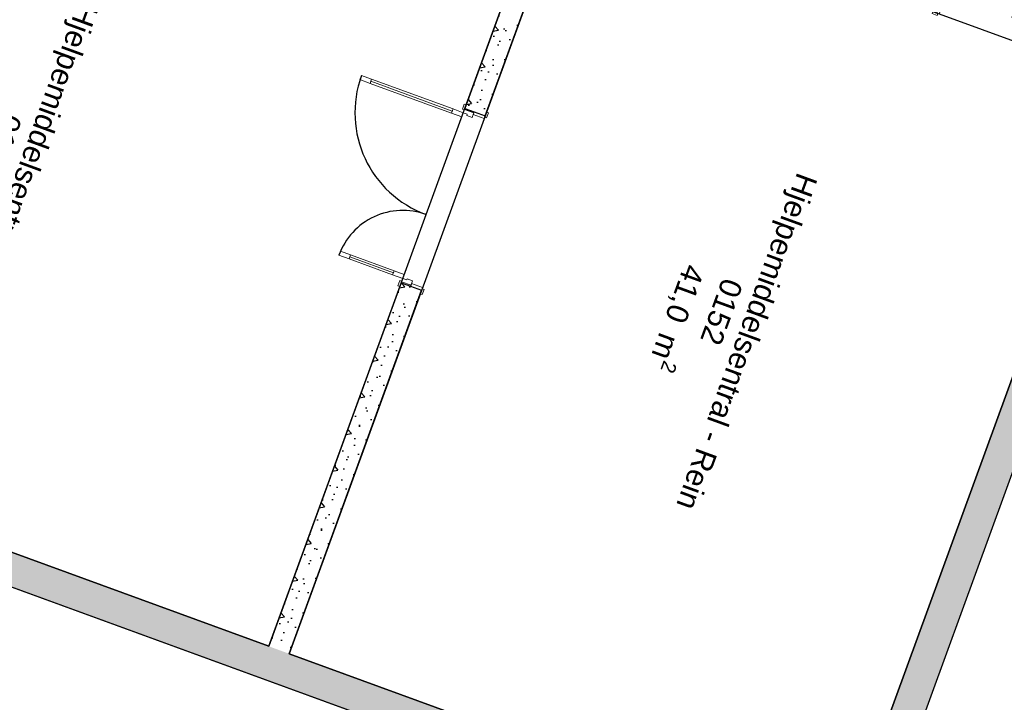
# Model space of a CAD drawing. Header units: millimetres. Extents: x 112481703 to 112580238, y 1264638581 to 1264713060.
# Tile 27 of 71: x 112521258 to 112530347, y 1264663833 to 1264670129. Entities that reach past the tile are written whole.
import ezdxf
from ezdxf.enums import TextEntityAlignment as Align

# ---------------------------------------------------------------- set-up
doc = ezdxf.new("R2010")
doc.units = ezdxf.units.MM
doc.header["$LTSCALE"] = 0.5
doc.header["$MEASUREMENT"] = 0
doc.linetypes.add('PLINE', pattern=[0])
for name, color, linetype in [('23-- Yttervegger (Skravur)(Nye konstruksjoner)', 7, 'Continuous'), ('23-- Yttervegger(Nye konstruksjoner)', 7, 'Continuous'), ('242- Ikke-bærende innervegger (Skravur)(Nye konstruksjoner)', 7, 'Continuous'), ('242- Ikke-bærende innervegger(Nye konstruksjoner)', 7, 'Continuous'), ('244- Vinduer_ dører_ foldevegger(Nye konstruksjoner)', 7, 'Continuous'), ('862- M___BYA(Nye konstruksjoner)', 7, 'Continuous'), ('862- M___BYA(Polylinje)(Nye konstruksjoner)', 7, 'Continuous'), ('862- M___Nettoareal (1-100)', 7, 'Continuous'), ('862- M___Nettoareal(Nye konstruksjoner)', 7, 'Continuous'), ('862- M___Nettoareal(Polylinje)(Nye konstruksjoner)', 7, 'Continuous')]:
    doc.layers.add(name, color=color, linetype=linetype)
doc.layers.add('234- Vinduer_ dører_ porter(Nye konstruksjoner)', color=7, linetype='Continuous', lineweight=0)
doc.styles.add('GENERATED_STYLE_1', font='arial.ttf')
pattern_1 = [(249.956, (112557650, 1264717795), (-585.7704, 213.7127), [60, -300]), (249.956, (112557881.2, 1264717519.05), (-585.7704, 213.7127), [60, -300]), (309.956, (112557650, 1264717795), (477.966, 400.436), [60, -300]), (309.956, (112557526.6, 1264717456.8), (477.966, 400.436), [60, -300]), (9.956, (112557629.44, 1264717738.63), (-107.8046, 614.1484), [60, -300]), (9.956, (112557506.05, 1264717400.44), (-107.8046, 614.1484), [60, -300]), (249.956, (112557706.37, 1264717774.44), (-112.73156, 41.12902), [0, -120, 0, -180]), (294.956, (112557685.8, 1264717718.07), (108.79586, 50.63064), [0, -90, 0, -150])]

# ---------------------------------------------------------------- blocks, each defined once
blk = doc.blocks.new('Bebygd areal_kjeller_2', base_point=(112505337.9, 1264675401.6))
at = {"layer": '862- M___BYA(Polylinje)(Nye konstruksjoner)', "flags": 128}
blk.add_lwpolyline([(112542407.3, 1264679400.2), (112539354.2, 1264680514.1), (112541239.3, 1264685680.9), (112515404.9, 1264695106.3), (112506356.6, 1264670305.4), (112528996.8, 1264662045.3), (112533898, 1264675479.2), (112537092.1, 1264674313.9), (112538463.1, 1264678071.6), (112541516.2, 1264676957.7)], close=True, dxfattribs=at)
blk = doc.blocks.new('Hjelpemiddelsentral - Rein_0152_26', base_point=(112527156.7, 1264667298.2))
at = {"layer": '862- M___Nettoareal(Polylinje)(Nye konstruksjoner)', "linetype": 'PLINE', "flags": 128}
blk.add_lwpolyline([(112528817.8, 1264662430), (112531422.6, 1264669569.6), (112526349.7, 1264671420.5), (112523744.9, 1264664280.8)], close=True, dxfattribs=at)
blk = doc.blocks.new('Hjelpemiddelsentral - Urein_0151_29', base_point=(112520792.8, 1264669620))
at = {"layer": '862- M___Nettoareal(Polylinje)(Nye konstruksjoner)', "linetype": 'PLINE', "flags": 128}
blk.add_lwpolyline([(112526161.8, 1264671489), (112518458.4, 1264674299.5), (112517843.9, 1264672615.2), (112519253, 1264672101.1), (112517262.7, 1264666645.8), (112523557, 1264664349.3)], close=True, dxfattribs=at)
blk = doc.blocks.new('Dør tofløyet asymmetrisk[27]', base_point=(112557650, 1264717795))
at = {"layer": '234- Vinduer_ dører_ porter(Nye konstruksjoner)', "linetype": 'PLINE'}
for p, q in [((112524399.5, 1264669576.1), (112524413.2, 1264669613.7)), ((112524413.2, 1264669613.7), (112524507.1, 1264669579.4)), ((112524493.4, 1264669541.8), (112524399.5, 1264669576.1)), ((112524507.1, 1264669579.4), (112524493.4, 1264669541.8)), ((112524500.3, 1264669560.6), (112525251.8, 1264669286.4)), ((112525344.4, 1264669303.8), (112525361.5, 1264669350.7)), ((112525361.5, 1264669350.7), (112525379.3, 1264669344.2)), ((112525379.3, 1264669344.2), (112525362.2, 1264669297.3)), ((112525245, 1264669267.7), (112525258.7, 1264669305.2)), ((112525338.9, 1264669233.4), (112525245, 1264669267.7)), ((112525258.7, 1264669305.2), (112525352.6, 1264669271)), ((112525352.6, 1264669271), (112525338.9, 1264669233.4)), ((112525362.2, 1264669297.3), (112525344.4, 1264669303.8)), ((112525363.2, 1264669300.1), (112525352.6, 1264669271)), ((112525352.6, 1264669271), (112525390.2, 1264669257.2)), ((112525363.2, 1264669300.1), (112525366.7, 1264669309.5)), ((112525449.7, 1264669268.5), (112525363.2, 1264669300.1)), ((112525366.7, 1264669309.5), (112525453.1, 1264669277.9)), ((112525390.2, 1264669257.2), (112525386.1, 1264669246)), ((112525434.9, 1264669228.1), (112525449.7, 1264669268.5)), ((112525444.5, 1264669254.5), (112525453.1, 1264669277.9)), ((112525546, 1264669217.4), (112525444.5, 1264669254.5)), ((112525449.7, 1264669268.5), (112525453.1, 1264669277.9)), ((112525453.1, 1264669277.9), (112525554.5, 1264669240.9)), ((112525550.1, 1264669228.7), (112525567.2, 1264669275.7)), ((112525567.2, 1264669275.7), (112525585.1, 1264669269.2)), ((112525585.1, 1264669269.2), (112525567.9, 1264669222.2)), ((112525386.1, 1264669246), (112525434.9, 1264669228.1)), ((112525554.5, 1264669240.9), (112525546, 1264669217.4)), ((112525567.9, 1264669222.2), (112525550.1, 1264669228.7)), ((112524218.4, 1264667994.4), (112524204.7, 1264667956.8)), ((112524312.3, 1264667960.1), (112524218.4, 1264667994.4)), ((112524204.7, 1264667956.8), (112524298.6, 1264667922.5)), ((112524298.6, 1264667922.5), (112524312.3, 1264667960.1)), ((112524305.5, 1264667941.3), (112524707.5, 1264667794.6)), ((112524714.4, 1264667813.4), (112524700.7, 1264667775.8)), ((112524808.3, 1264667779.1), (112524714.4, 1264667813.4)), ((112524700.7, 1264667775.8), (112524794.6, 1264667741.6)), ((112524750, 1264667674.8), (112524767.2, 1264667721.8)), ((112524767.2, 1264667721.8), (112524785, 1264667715.3)), ((112524785, 1264667715.3), (112524767.9, 1264667668.3)), ((112524784, 1264667712.4), (112524780.6, 1264667703)), ((112524780.6, 1264667703), (112524867, 1264667671.5)), ((112524794.6, 1264667741.6), (112524784, 1264667712.4)), ((112524784, 1264667712.4), (112524870.4, 1264667680.9)), ((112524794.6, 1264667741.6), (112524808.3, 1264667779.1)), ((112524832.2, 1264667727.9), (112524794.6, 1264667741.6)), ((112524836.3, 1264667739.1), (112524832.2, 1264667727.9)), ((112524885.2, 1264667721.3), (112524836.3, 1264667739.1)), ((112524870.4, 1264667680.9), (112524885.2, 1264667721.3)), ((112524767.9, 1264667668.3), (112524750, 1264667674.8)), ((112524867, 1264667671.5), (112524875.6, 1264667695)), ((112524870.4, 1264667680.9), (112524867, 1264667671.5)), ((112524968.5, 1264667634.5), (112524867, 1264667671.5)), ((112524875.6, 1264667695), (112524977, 1264667658)), ((112524955.8, 1264667599.7), (112524972.9, 1264667646.7)), ((112524977, 1264667658), (112524968.5, 1264667634.5)), ((112524972.9, 1264667646.7), (112524990.8, 1264667640.2)), ((112524990.8, 1264667640.2), (112524973.6, 1264667593.2)), ((112524973.6, 1264667593.2), (112524955.8, 1264667599.7))]:
    blk.add_line(p, q, dxfattribs=at)
at = {"layer": '234- Vinduer_ dører_ porter(Nye konstruksjoner)', "linetype": 'PLINE', "flags": 128}
for points in [[(112524500.3, 1264669560.6), (112525251.8, 1264669286.4), (112525245, 1264669267.7), (112524493.4, 1264669541.8)], [(112524507.1, 1264669579.4), (112525258.7, 1264669305.2), (112525251.8, 1264669286.4), (112524500.3, 1264669560.6)], [(112524298.6, 1264667922.5), (112524700.7, 1264667775.8), (112524707.5, 1264667794.6), (112524305.5, 1264667941.3)], [(112524305.5, 1264667941.3), (112524707.5, 1264667794.6), (112524714.4, 1264667813.4), (112524312.3, 1264667960.1)]]:
    blk.add_lwpolyline(points, close=True, dxfattribs=at)
at = {"layer": '244- Vinduer_ dører_ foldevegger(Nye konstruksjoner)', "linetype": 'PLINE'}
for p, q in [((112525366.7, 1264669309.5), (112525379.3, 1264669344.2)), ((112525366.7, 1264669309.5), (112525379.3, 1264669344.2)), ((112525366.7, 1264669309.5), (112525453.1, 1264669277.9)), ((112525366.7, 1264669309.5), (112525453.1, 1264669277.9)), ((112525453.1, 1264669277.9), (112525554.5, 1264669240.9)), ((112525453.1, 1264669277.9), (112525554.5, 1264669240.9)), ((112525554.5, 1264669240.9), (112525567.2, 1264669275.7)), ((112525554.5, 1264669240.9), (112525567.2, 1264669275.7)), ((112524780.6, 1264667703), (112524767.9, 1264667668.3)), ((112524780.6, 1264667703), (112524767.9, 1264667668.3)), ((112524780.6, 1264667703), (112524867, 1264667671.5)), ((112524780.6, 1264667703), (112524867, 1264667671.5)), ((112524867, 1264667671.5), (112524968.5, 1264667634.5)), ((112524867, 1264667671.5), (112524968.5, 1264667634.5)), ((112524968.5, 1264667634.5), (112524955.8, 1264667599.7)), ((112524968.5, 1264667634.5), (112524955.8, 1264667599.7))]:
    blk.add_line(p, q, dxfattribs=at)
for centre, radius, start, end in [((112525352.6, 1264669271), 1000, 159.95599, 249.95599), ((112524794.6, 1264667741.6), 628, 69.95599, 159.95599)]:
    blk.add_arc(centre, radius, start, end, dxfattribs=at)
blk = doc.blocks.new('Dør tofløyet asymmetrisk[28]', base_point=(112557650, 1264717795))
at = {"layer": '234- Vinduer_ dører_ porter(Nye konstruksjoner)', "linetype": 'PLINE'}
for p, q in [((112530044.6, 1264670953.8), (112530010.3, 1264670859.9)), ((112530082.2, 1264670940.1), (112530044.6, 1264670953.8)), ((112530047.9, 1264670846.2), (112530082.2, 1264670940.1)), ((112530029.1, 1264670853), (112529882.4, 1264670450.9)), ((112530010.3, 1264670859.9), (112530047.9, 1264670846.2)), ((112531629.6, 1264670665.1), (112531663.9, 1264670759)), ((112531663.9, 1264670759), (112531701.5, 1264670745.3)), ((112531701.5, 1264670745.3), (112531667.2, 1264670651.3)), ((112531648.4, 1264670658.2), (112531374.2, 1264669906.7)), ((112531667.2, 1264670651.3), (112531629.6, 1264670665.1)), ((112529863.6, 1264670457.8), (112529829.3, 1264670363.8)), ((112529901.2, 1264670444.1), (112529863.6, 1264670457.8)), ((112529866.9, 1264670350.1), (112529901.2, 1264670444.1)), ((112529756.1, 1264670390.6), (112529762.6, 1264670408.4)), ((112529803, 1264670373.4), (112529756.1, 1264670390.6)), ((112529790.8, 1264670377.9), (112529759.3, 1264670291.5)), ((112529762.6, 1264670408.4), (112529809.6, 1264670391.3)), ((112529800.2, 1264670374.5), (112529768.7, 1264670288)), ((112529800.2, 1264670374.5), (112529790.8, 1264670377.9)), ((112529829.3, 1264670363.8), (112529800.2, 1264670374.5)), ((112529809.6, 1264670391.3), (112529803, 1264670373.4)), ((112529815.6, 1264670326.3), (112529829.3, 1264670363.8)), ((112529829.3, 1264670363.8), (112529866.9, 1264670350.1)), ((112529722.3, 1264670190), (112529759.3, 1264670291.5)), ((112529782.8, 1264670282.9), (112529745.8, 1264670181.4)), ((112529759.3, 1264670291.5), (112529782.8, 1264670282.9)), ((112529768.7, 1264670288), (112529759.3, 1264670291.5)), ((112529768.7, 1264670288), (112529809.1, 1264670273.3)), ((112529809.1, 1264670273.3), (112529826.9, 1264670322.2)), ((112529826.9, 1264670322.2), (112529815.6, 1264670326.3)), ((112529681, 1264670184.8), (112529687.5, 1264670202.7)), ((112529728, 1264670167.7), (112529681, 1264670184.8)), ((112529687.5, 1264670202.7), (112529734.5, 1264670185.6)), ((112529745.8, 1264670181.4), (112529722.3, 1264670190)), ((112529734.5, 1264670185.6), (112529728, 1264670167.7)), ((112531321.2, 1264669819.6), (112531355.4, 1264669913.5)), ((112531355.4, 1264669913.5), (112531393, 1264669899.8)), ((112531393, 1264669899.8), (112531358.7, 1264669805.9)), ((112531358.7, 1264669805.9), (112531321.2, 1264669819.6)), ((112531358.7, 1264669805.9), (112531345, 1264669768.3)), ((112531356.3, 1264669708.8), (112531387.9, 1264669795.2)), ((112531387.9, 1264669795.2), (112531358.7, 1264669805.9)), ((112531397.3, 1264669791.8), (112531365.7, 1264669705.4)), ((112531385, 1264669796.3), (112531391.6, 1264669814.1)), ((112531432, 1264669779.1), (112531385, 1264669796.3)), ((112531387.9, 1264669795.2), (112531397.3, 1264669791.8)), ((112531391.6, 1264669814.1), (112531438.5, 1264669797)), ((112531438.5, 1264669797), (112531432, 1264669779.1)), ((112531305.2, 1264669612.5), (112531342.2, 1264669713.9)), ((112531333.8, 1264669772.4), (112531315.9, 1264669723.5)), ((112531315.9, 1264669723.5), (112531356.3, 1264669708.8)), ((112531365.7, 1264669705.4), (112531328.7, 1264669603.9)), ((112531345, 1264669768.3), (112531333.8, 1264669772.4)), ((112531342.2, 1264669713.9), (112531365.7, 1264669705.4)), ((112531356.3, 1264669708.8), (112531365.7, 1264669705.4)), ((112531328.7, 1264669603.9), (112531305.2, 1264669612.5)), ((112531310, 1264669590.5), (112531316.5, 1264669608.4)), ((112531357, 1264669573.4), (112531310, 1264669590.5)), ((112531316.5, 1264669608.4), (112531363.5, 1264669591.2)), ((112531363.5, 1264669591.2), (112531357, 1264669573.4))]:
    blk.add_line(p, q, dxfattribs=at)
at = {"layer": '234- Vinduer_ dører_ porter(Nye konstruksjoner)', "linetype": 'PLINE', "flags": 128}
for points in [[(112530010.3, 1264670859.9), (112529863.6, 1264670457.8), (112529882.4, 1264670450.9), (112530029.1, 1264670853)], [(112530029.1, 1264670853), (112529882.4, 1264670450.9), (112529901.2, 1264670444.1), (112530047.9, 1264670846.2)], [(112531648.4, 1264670658.2), (112531374.2, 1264669906.7), (112531355.4, 1264669913.5), (112531629.6, 1264670665.1)], [(112531667.2, 1264670651.3), (112531393, 1264669899.8), (112531374.2, 1264669906.7), (112531648.4, 1264670658.2)]]:
    blk.add_lwpolyline(points, close=True, dxfattribs=at)
at = {"layer": '244- Vinduer_ dører_ foldevegger(Nye konstruksjoner)', "linetype": 'PLINE'}
for p, q in [((112529790.8, 1264670377.9), (112529756.1, 1264670390.6)), ((112529790.8, 1264670377.9), (112529756.1, 1264670390.6)), ((112529790.8, 1264670377.9), (112529759.3, 1264670291.5)), ((112529790.8, 1264670377.9), (112529759.3, 1264670291.5)), ((112529759.3, 1264670291.5), (112529722.3, 1264670190)), ((112529759.3, 1264670291.5), (112529722.3, 1264670190)), ((112529722.3, 1264670190), (112529687.5, 1264670202.7)), ((112529722.3, 1264670190), (112529687.5, 1264670202.7)), ((112531397.3, 1264669791.8), (112531365.7, 1264669705.4)), ((112531397.3, 1264669791.8), (112531365.7, 1264669705.4)), ((112531397.3, 1264669791.8), (112531432, 1264669779.1)), ((112531397.3, 1264669791.8), (112531432, 1264669779.1)), ((112531365.7, 1264669705.4), (112531328.7, 1264669603.9)), ((112531365.7, 1264669705.4), (112531328.7, 1264669603.9)), ((112531328.7, 1264669603.9), (112531363.5, 1264669591.2)), ((112531328.7, 1264669603.9), (112531363.5, 1264669591.2))]:
    blk.add_line(p, q, dxfattribs=at)
for centre, radius, start, end in [((112529829.3, 1264670363.8), 628, 339.95599, 69.95599), ((112531358.7, 1264669805.9), 1000, 69.95599, 159.95599)]:
    blk.add_arc(centre, radius, start, end, dxfattribs=at)
blk = doc.blocks.new('Label_9', base_point=(112527675.9, 1264667297.4))
at = {"layer": '862- M___Nettoareal (1-100)', "char_height": 200, "attachment_point": 1, "rotation": 249.95599, "style": 'GENERATED_STYLE_1'}
for s, insert in [('\\A1;{\\pql;\\pt0,241000;\\fArial|b0|i0|c0|p0;\\W1.000000;Hjelpemiddelsentral - Rein\\fArial|b0|i0|c0|p0;\\W1.000000;\\A1{\\H.66x;\\S^  ;}\\fArial|b0|i0|c0|p0;\\W1.000000;\\fArial|b0|i0|c0|p0;\\W1.000000;\\A1{\\H.66x;\\S^  ;}\\fArial|b0|i0|c0|p0;\\W1.000000;\\fArial|b0|i0|c0|p0;\\W1.000000;\\fArial|b0|i0|c0|p0;\\W1.000000;\\fArial|b0|i0|c0|p0;\\W1.000000;\\fArial|b0|i0|c0|p0;\\W1.000000;\\fArial|b0|i0|c0|p0;\\W1.000000;\\fArial|b0|i0|c0|p0;\\W1.000000;\\A1{\\H.66x;\\S^  ;}\\fArial|b0|i0|c0|p0;\\W1.000000;\\fArial|b0|i0|c0|p0;\\W1.000000;\\A1{\\H.66x;\\S^  ;}\\fArial|b0|i0|c0|p0;\\W1.000000;\\fArial|b0|i0|c0|p0;\\W1.000000;\\fArial|b0|i0|c0|p0;\\W1.000000;\\fArial|b0|i0|c0|p0;\\W1.000000;\\fArial|b0|i0|c0|p0;\\W1.000000;\\fArial|b0|i0|c0|p0;\\W1.000000;\\fArial|b0|i0|c0|p0;\\W1.000000;\\A1{\\H.66x;\\S^  ;}\\fArial|b0|i0|c0|p0;\\W1.000000;\\fArial|b0|i0|c0|p0;\\W1.000000;\\A1{\\H.66x;\\S^  ;}\\fArial|b0|i0|c0|p0;\\W1.000000;\\fArial|b0|i0|c0|p0;\\W1.000000;\\fArial|b0|i0|c0|p0;\\W1.000000;\\fArial|b0|i0|c0|p0;\\W1.000000;\\fArial|b0|i0|c0|p0;\\W1.000000;\\fArial|b0|i0|c0|p0;\\W1.000000;\\fArial|b0|i0|c0|p0;\\W1.000000;\\A1{\\H.66x;\\S^  ;}\\fArial|b0|i0|c0|p0;\\W1.000000;\\fArial|b0|i0|c0|p0;\\W1.000000;\\A1{\\H.66x;\\S^  ;}\\fArial|b0|i0|c0|p0;\\W1.000000;\\fArial|b0|i0|c0|p0;\\W1.000000;\\fArial|b0|i0|c0|p0;\\W1.000000;\\fArial|b0|i0|c0|p0;\\W1.000000;\\fArial|b0|i0|c0|p0;\\W1.000000;\\fArial|b0|i0|c0|p0;\\W1.000000;\\fArial|b0|i0|c0|p0;\\W1.000000;\\A1{\\H.66x;\\S^  ;}\\fArial|b0|i0|c0|p0;\\W1.000000;\\fArial|b0|i0|c0|p0;\\W1.000000;\\A1{\\H.66x;\\S^  ;}\\fArial|b0|i0|c0|p0;\\W1.000000;\\fArial|b0|i0|c0|p0;\\W1.000000;\\fArial|b0|i0|c0|p0;\\W1.000000;\\fArial|b0|i0|c0|p0;\\W1.000000;\\fArial|b0|i0|c0|p0;\\W1.000000;\\fArial|b0|i0|c0|p0;\\W1.000000;\\fArial|b0|i0|c0|p0;\\W1.000000;\\fArial|b0|i0|c0|p0;\\W1.000000;}', (112528627.1, 1264668662.4)), ('\\A1;{\\pql;\\pt0,241000;\\fArial|b0|i0|c0|p0;\\W1.000000;41,0\\fArial|b0|i0|c0|p0;\\W1.000000;\\A1{\\H.66x;\\S^  ;}\\fArial|b0|i0|c0|p0;\\W1.000000; m\\fArial|b0|i0|c0|p0;\\W1.000000;\\A1{\\H.66x;\\S2^  ;}\\fArial|b0|i0|c0|p0;\\W1.000000;\\fArial|b0|i0|c0|p0;\\W1.000000;\\fArial|b0|i0|c0|p0;\\W1.000000;\\fArial|b0|i0|c0|p0;\\W1.000000;\\fArial|b0|i0|c0|p0;\\W1.000000;\\fArial|b0|i0|c0|p0;\\W1.000000;\\fArial|b0|i0|c0|p0;\\W1.000000;\\A1{\\H.66x;\\S^  ;}\\fArial|b0|i0|c0|p0;\\W1.000000;\\fArial|b0|i0|c0|p0;\\W1.000000;\\A1{\\H.66x;\\S^  ;}\\fArial|b0|i0|c0|p0;\\W1.000000;\\fArial|b0|i0|c0|p0;\\W1.000000;\\fArial|b0|i0|c0|p0;\\W1.000000;\\fArial|b0|i0|c0|p0;\\W1.000000;\\fArial|b0|i0|c0|p0;\\W1.000000;\\fArial|b0|i0|c0|p0;\\W1.000000;\\fArial|b0|i0|c0|p0;\\W1.000000;\\A1{\\H.66x;\\S^  ;}\\fArial|b0|i0|c0|p0;\\W1.000000;\\fArial|b0|i0|c0|p0;\\W1.000000;\\A1{\\H.66x;\\S^  ;}\\fArial|b0|i0|c0|p0;\\W1.000000;\\fArial|b0|i0|c0|p0;\\W1.000000;\\fArial|b0|i0|c0|p0;\\W1.000000;\\fArial|b0|i0|c0|p0;\\W1.000000;\\fArial|b0|i0|c0|p0;\\W1.000000;\\fArial|b0|i0|c0|p0;\\W1.000000;\\fArial|b0|i0|c0|p0;\\W1.000000;\\A1{\\H.66x;\\S^  ;}\\fArial|b0|i0|c0|p0;\\W1.000000;\\fArial|b0|i0|c0|p0;\\W1.000000;\\A1{\\H.66x;\\S^  ;}\\fArial|b0|i0|c0|p0;\\W1.000000;\\fArial|b0|i0|c0|p0;\\W1.000000;\\fArial|b0|i0|c0|p0;\\W1.000000;\\fArial|b0|i0|c0|p0;\\W1.000000;\\fArial|b0|i0|c0|p0;\\W1.000000;\\fArial|b0|i0|c0|p0;\\W1.000000;\\fArial|b0|i0|c0|p0;\\W1.000000;\\A1{\\H.66x;\\S^  ;}\\fArial|b0|i0|c0|p0;\\W1.000000;\\fArial|b0|i0|c0|p0;\\W1.000000;\\A1{\\H.66x;\\S^  ;}\\fArial|b0|i0|c0|p0;\\W1.000000;\\fArial|b0|i0|c0|p0;\\W1.000000;\\fArial|b0|i0|c0|p0;\\W1.000000;\\fArial|b0|i0|c0|p0;\\W1.000000;\\fArial|b0|i0|c0|p0;\\W1.000000;\\fArial|b0|i0|c0|p0;\\W1.000000;\\fArial|b0|i0|c0|p0;\\W1.000000;\\fArial|b0|i0|c0|p0;\\W1.000000;}', (112527640.1, 1264667799.7)), ('\\A1;{\\pql;\\pt0,241000;\\fArial|b0|i0|c0|p0;\\W1.000000;0152\\fArial|b0|i0|c0|p0;\\W1.000000;\\A1{\\H.66x;\\S^  ;}\\fArial|b0|i0|c0|p0;\\W1.000000;\\fArial|b0|i0|c0|p0;\\W1.000000;\\A1{\\H.66x;\\S^  ;}\\fArial|b0|i0|c0|p0;\\W1.000000;\\fArial|b0|i0|c0|p0;\\W1.000000;\\fArial|b0|i0|c0|p0;\\W1.000000;\\fArial|b0|i0|c0|p0;\\W1.000000;\\fArial|b0|i0|c0|p0;\\W1.000000;\\fArial|b0|i0|c0|p0;\\W1.000000;\\fArial|b0|i0|c0|p0;\\W1.000000;\\A1{\\H.66x;\\S^  ;}\\fArial|b0|i0|c0|p0;\\W1.000000;\\fArial|b0|i0|c0|p0;\\W1.000000;\\A1{\\H.66x;\\S^  ;}\\fArial|b0|i0|c0|p0;\\W1.000000;\\fArial|b0|i0|c0|p0;\\W1.000000;\\fArial|b0|i0|c0|p0;\\W1.000000;\\fArial|b0|i0|c0|p0;\\W1.000000;\\fArial|b0|i0|c0|p0;\\W1.000000;\\fArial|b0|i0|c0|p0;\\W1.000000;\\fArial|b0|i0|c0|p0;\\W1.000000;\\A1{\\H.66x;\\S^  ;}\\fArial|b0|i0|c0|p0;\\W1.000000;\\fArial|b0|i0|c0|p0;\\W1.000000;\\A1{\\H.66x;\\S^  ;}\\fArial|b0|i0|c0|p0;\\W1.000000;\\fArial|b0|i0|c0|p0;\\W1.000000;\\fArial|b0|i0|c0|p0;\\W1.000000;\\fArial|b0|i0|c0|p0;\\W1.000000;\\fArial|b0|i0|c0|p0;\\W1.000000;\\fArial|b0|i0|c0|p0;\\W1.000000;\\fArial|b0|i0|c0|p0;\\W1.000000;\\A1{\\H.66x;\\S^  ;}\\fArial|b0|i0|c0|p0;\\W1.000000;\\fArial|b0|i0|c0|p0;\\W1.000000;\\A1{\\H.66x;\\S^  ;}\\fArial|b0|i0|c0|p0;\\W1.000000;\\fArial|b0|i0|c0|p0;\\W1.000000;\\fArial|b0|i0|c0|p0;\\W1.000000;\\fArial|b0|i0|c0|p0;\\W1.000000;\\fArial|b0|i0|c0|p0;\\W1.000000;\\fArial|b0|i0|c0|p0;\\W1.000000;\\fArial|b0|i0|c0|p0;\\W1.000000;\\A1{\\H.66x;\\S^  ;}\\fArial|b0|i0|c0|p0;\\W1.000000;\\fArial|b0|i0|c0|p0;\\W1.000000;\\A1{\\H.66x;\\S^  ;}\\fArial|b0|i0|c0|p0;\\W1.000000;\\fArial|b0|i0|c0|p0;\\W1.000000;\\fArial|b0|i0|c0|p0;\\W1.000000;\\fArial|b0|i0|c0|p0;\\W1.000000;\\fArial|b0|i0|c0|p0;\\W1.000000;\\fArial|b0|i0|c0|p0;\\W1.000000;\\fArial|b0|i0|c0|p0;\\W1.000000;\\fArial|b0|i0|c0|p0;\\W1.000000;}', (112527938.1, 1264667691))]:
    blk.add_mtext(s, dxfattribs=dict(at, insert=insert))
at = {"layer": '862- M___Nettoareal (1-100)', "style": 'GENERATED_STYLE_1'}
for tag, p in [('DUMMY_108', (112528079.5, 1264668862.2)), ('DUMMY_107', (112528374.7, 1264668754.5)), ('DUMMY_106', (112528670, 1264668646.7))]:
    blk.add_attdef(tag, text='', height=200, rotation=249.95599, dxfattribs=at).set_placement(p, align=Align.TOP_LEFT)
blk = doc.blocks.new('Label_10', base_point=(112521021.5, 1264668823))
at = {"layer": '862- M___Nettoareal (1-100)', "char_height": 200, "attachment_point": 1, "rotation": 249.95599, "style": 'GENERATED_STYLE_1'}
for s, insert in [('\\A1;{\\pql;\\pt0,241000;\\fArial|b0|i0|c0|p0;\\W1.000000;Hjelpemiddelsentral - Urein\\fArial|b0|i0|c0|p0;\\W1.000000;\\A1{\\H.66x;\\S^  ;}\\fArial|b0|i0|c0|p0;\\W1.000000;\\fArial|b0|i0|c0|p0;\\W1.000000;\\A1{\\H.66x;\\S^  ;}\\fArial|b0|i0|c0|p0;\\W1.000000;\\fArial|b0|i0|c0|p0;\\W1.000000;\\fArial|b0|i0|c0|p0;\\W1.000000;\\fArial|b0|i0|c0|p0;\\W1.000000;\\fArial|b0|i0|c0|p0;\\W1.000000;\\fArial|b0|i0|c0|p0;\\W1.000000;\\fArial|b0|i0|c0|p0;\\W1.000000;\\A1{\\H.66x;\\S^  ;}\\fArial|b0|i0|c0|p0;\\W1.000000;\\fArial|b0|i0|c0|p0;\\W1.000000;\\A1{\\H.66x;\\S^  ;}\\fArial|b0|i0|c0|p0;\\W1.000000;\\fArial|b0|i0|c0|p0;\\W1.000000;\\fArial|b0|i0|c0|p0;\\W1.000000;\\fArial|b0|i0|c0|p0;\\W1.000000;\\fArial|b0|i0|c0|p0;\\W1.000000;\\fArial|b0|i0|c0|p0;\\W1.000000;\\fArial|b0|i0|c0|p0;\\W1.000000;\\A1{\\H.66x;\\S^  ;}\\fArial|b0|i0|c0|p0;\\W1.000000;\\fArial|b0|i0|c0|p0;\\W1.000000;\\A1{\\H.66x;\\S^  ;}\\fArial|b0|i0|c0|p0;\\W1.000000;\\fArial|b0|i0|c0|p0;\\W1.000000;\\fArial|b0|i0|c0|p0;\\W1.000000;\\fArial|b0|i0|c0|p0;\\W1.000000;\\fArial|b0|i0|c0|p0;\\W1.000000;\\fArial|b0|i0|c0|p0;\\W1.000000;\\fArial|b0|i0|c0|p0;\\W1.000000;\\A1{\\H.66x;\\S^  ;}\\fArial|b0|i0|c0|p0;\\W1.000000;\\fArial|b0|i0|c0|p0;\\W1.000000;\\A1{\\H.66x;\\S^  ;}\\fArial|b0|i0|c0|p0;\\W1.000000;\\fArial|b0|i0|c0|p0;\\W1.000000;\\fArial|b0|i0|c0|p0;\\W1.000000;\\fArial|b0|i0|c0|p0;\\W1.000000;\\fArial|b0|i0|c0|p0;\\W1.000000;\\fArial|b0|i0|c0|p0;\\W1.000000;\\fArial|b0|i0|c0|p0;\\W1.000000;\\A1{\\H.66x;\\S^  ;}\\fArial|b0|i0|c0|p0;\\W1.000000;\\fArial|b0|i0|c0|p0;\\W1.000000;\\A1{\\H.66x;\\S^  ;}\\fArial|b0|i0|c0|p0;\\W1.000000;\\fArial|b0|i0|c0|p0;\\W1.000000;\\fArial|b0|i0|c0|p0;\\W1.000000;\\fArial|b0|i0|c0|p0;\\W1.000000;\\fArial|b0|i0|c0|p0;\\W1.000000;\\fArial|b0|i0|c0|p0;\\W1.000000;\\fArial|b0|i0|c0|p0;\\W1.000000;\\fArial|b0|i0|c0|p0;\\W1.000000;}', (112521988.3, 1264670230.9)), ('\\A1;{\\pql;\\pt0,241000;\\fArial|b0|i0|c0|p0;\\W1.000000;53,6\\fArial|b0|i0|c0|p0;\\W1.000000;\\A1{\\H.66x;\\S^  ;}\\fArial|b0|i0|c0|p0;\\W1.000000; m\\fArial|b0|i0|c0|p0;\\W1.000000;\\A1{\\H.66x;\\S2^  ;}\\fArial|b0|i0|c0|p0;\\W1.000000;\\fArial|b0|i0|c0|p0;\\W1.000000;\\fArial|b0|i0|c0|p0;\\W1.000000;\\fArial|b0|i0|c0|p0;\\W1.000000;\\fArial|b0|i0|c0|p0;\\W1.000000;\\fArial|b0|i0|c0|p0;\\W1.000000;\\fArial|b0|i0|c0|p0;\\W1.000000;\\A1{\\H.66x;\\S^  ;}\\fArial|b0|i0|c0|p0;\\W1.000000;\\fArial|b0|i0|c0|p0;\\W1.000000;\\A1{\\H.66x;\\S^  ;}\\fArial|b0|i0|c0|p0;\\W1.000000;\\fArial|b0|i0|c0|p0;\\W1.000000;\\fArial|b0|i0|c0|p0;\\W1.000000;\\fArial|b0|i0|c0|p0;\\W1.000000;\\fArial|b0|i0|c0|p0;\\W1.000000;\\fArial|b0|i0|c0|p0;\\W1.000000;\\fArial|b0|i0|c0|p0;\\W1.000000;\\A1{\\H.66x;\\S^  ;}\\fArial|b0|i0|c0|p0;\\W1.000000;\\fArial|b0|i0|c0|p0;\\W1.000000;\\A1{\\H.66x;\\S^  ;}\\fArial|b0|i0|c0|p0;\\W1.000000;\\fArial|b0|i0|c0|p0;\\W1.000000;\\fArial|b0|i0|c0|p0;\\W1.000000;\\fArial|b0|i0|c0|p0;\\W1.000000;\\fArial|b0|i0|c0|p0;\\W1.000000;\\fArial|b0|i0|c0|p0;\\W1.000000;\\fArial|b0|i0|c0|p0;\\W1.000000;\\A1{\\H.66x;\\S^  ;}\\fArial|b0|i0|c0|p0;\\W1.000000;\\fArial|b0|i0|c0|p0;\\W1.000000;\\A1{\\H.66x;\\S^  ;}\\fArial|b0|i0|c0|p0;\\W1.000000;\\fArial|b0|i0|c0|p0;\\W1.000000;\\fArial|b0|i0|c0|p0;\\W1.000000;\\fArial|b0|i0|c0|p0;\\W1.000000;\\fArial|b0|i0|c0|p0;\\W1.000000;\\fArial|b0|i0|c0|p0;\\W1.000000;\\fArial|b0|i0|c0|p0;\\W1.000000;\\A1{\\H.66x;\\S^  ;}\\fArial|b0|i0|c0|p0;\\W1.000000;\\fArial|b0|i0|c0|p0;\\W1.000000;\\A1{\\H.66x;\\S^  ;}\\fArial|b0|i0|c0|p0;\\W1.000000;\\fArial|b0|i0|c0|p0;\\W1.000000;\\fArial|b0|i0|c0|p0;\\W1.000000;\\fArial|b0|i0|c0|p0;\\W1.000000;\\fArial|b0|i0|c0|p0;\\W1.000000;\\fArial|b0|i0|c0|p0;\\W1.000000;\\fArial|b0|i0|c0|p0;\\W1.000000;\\fArial|b0|i0|c0|p0;\\W1.000000;}', (112520985.8, 1264669325.3)), ('\\A1;{\\pql;\\pt0,241000;\\fArial|b0|i0|c0|p0;\\W1.000000;0151\\fArial|b0|i0|c0|p0;\\W1.000000;\\A1{\\H.66x;\\S^  ;}\\fArial|b0|i0|c0|p0;\\W1.000000;\\fArial|b0|i0|c0|p0;\\W1.000000;\\A1{\\H.66x;\\S^  ;}\\fArial|b0|i0|c0|p0;\\W1.000000;\\fArial|b0|i0|c0|p0;\\W1.000000;\\fArial|b0|i0|c0|p0;\\W1.000000;\\fArial|b0|i0|c0|p0;\\W1.000000;\\fArial|b0|i0|c0|p0;\\W1.000000;\\fArial|b0|i0|c0|p0;\\W1.000000;\\fArial|b0|i0|c0|p0;\\W1.000000;\\A1{\\H.66x;\\S^  ;}\\fArial|b0|i0|c0|p0;\\W1.000000;\\fArial|b0|i0|c0|p0;\\W1.000000;\\A1{\\H.66x;\\S^  ;}\\fArial|b0|i0|c0|p0;\\W1.000000;\\fArial|b0|i0|c0|p0;\\W1.000000;\\fArial|b0|i0|c0|p0;\\W1.000000;\\fArial|b0|i0|c0|p0;\\W1.000000;\\fArial|b0|i0|c0|p0;\\W1.000000;\\fArial|b0|i0|c0|p0;\\W1.000000;\\fArial|b0|i0|c0|p0;\\W1.000000;\\A1{\\H.66x;\\S^  ;}\\fArial|b0|i0|c0|p0;\\W1.000000;\\fArial|b0|i0|c0|p0;\\W1.000000;\\A1{\\H.66x;\\S^  ;}\\fArial|b0|i0|c0|p0;\\W1.000000;\\fArial|b0|i0|c0|p0;\\W1.000000;\\fArial|b0|i0|c0|p0;\\W1.000000;\\fArial|b0|i0|c0|p0;\\W1.000000;\\fArial|b0|i0|c0|p0;\\W1.000000;\\fArial|b0|i0|c0|p0;\\W1.000000;\\fArial|b0|i0|c0|p0;\\W1.000000;\\A1{\\H.66x;\\S^  ;}\\fArial|b0|i0|c0|p0;\\W1.000000;\\fArial|b0|i0|c0|p0;\\W1.000000;\\A1{\\H.66x;\\S^  ;}\\fArial|b0|i0|c0|p0;\\W1.000000;\\fArial|b0|i0|c0|p0;\\W1.000000;\\fArial|b0|i0|c0|p0;\\W1.000000;\\fArial|b0|i0|c0|p0;\\W1.000000;\\fArial|b0|i0|c0|p0;\\W1.000000;\\fArial|b0|i0|c0|p0;\\W1.000000;\\fArial|b0|i0|c0|p0;\\W1.000000;\\A1{\\H.66x;\\S^  ;}\\fArial|b0|i0|c0|p0;\\W1.000000;\\fArial|b0|i0|c0|p0;\\W1.000000;\\A1{\\H.66x;\\S^  ;}\\fArial|b0|i0|c0|p0;\\W1.000000;\\fArial|b0|i0|c0|p0;\\W1.000000;\\fArial|b0|i0|c0|p0;\\W1.000000;\\fArial|b0|i0|c0|p0;\\W1.000000;\\fArial|b0|i0|c0|p0;\\W1.000000;\\fArial|b0|i0|c0|p0;\\W1.000000;\\fArial|b0|i0|c0|p0;\\W1.000000;\\fArial|b0|i0|c0|p0;\\W1.000000;}', (112521283.7, 1264669216.6))]:
    blk.add_mtext(s, dxfattribs=dict(at, insert=insert))
at = {"layer": '862- M___Nettoareal (1-100)', "style": 'GENERATED_STYLE_1'}
for tag, p in [('DUMMY_108', (112521440.8, 1264670430.7)), ('DUMMY_107', (112521736, 1264670323)), ('DUMMY_106', (112522031.3, 1264670215.2))]:
    blk.add_attdef(tag, text='', height=200, rotation=249.95599, dxfattribs=at).set_placement(p, align=Align.TOP_LEFT)

msp = doc.modelspace()

# ---------------------------------------------------------------- hatches: boundary and pattern name
at = {"layer": '23-- Yttervegger (Skravur)(Nye konstruksjoner)', "linetype": 'Continuous'}
h = msp.add_hatch(dxfattribs=at)
h.set_pattern_fill('Betong_strukturell', color=256, style=0, pattern_type=2)
h.set_pattern_definition([(339.956, (112557650, 1264717795), (213.7127, 585.7704), [60, -300]), (339.956, (112557925.95, 1264718026.2), (213.7127, 585.7704), [60, -300]), (39.956, (112557650, 1264717795), (-400.4357, 477.966), [60, -300]), (39.956, (112557988.2, 1264717671.6), (-400.4357, 477.966), [60, -300]), (99.956, (112557706.37, 1264717774.44), (614.1484, 107.8046), [60, -300]), (99.956, (112558044.56, 1264717651.05), (614.1484, 107.8046), [60, -300]), (339.956, (112557670.56, 1264717851.37), (41.12902, 112.73156), [0, -120, 0, -180]), (24.956, (112557726.93, 1264717830.8), (-50.63064, 108.79586), [0, -90, 0, -150])])
h.paths.add_polyline_path([(112528817.8, 1264662430), (112514132.3, 1264667787.8), (112514029.5, 1264667506), (112528715, 1264662148.2)])
at = {"layer": '242- Ikke-bærende innervegger (Skravur)(Nye konstruksjoner)', "linetype": 'Continuous'}
h = msp.add_hatch(dxfattribs=at)
h.set_pattern_fill('Betong_strukturell', color=256, style=0, pattern_type=2)
h.set_pattern_definition([(69.956, (112557650, 1264717795), (-585.7704, 213.7127), [60, -300]), (69.956, (112557418.8, 1264718070.95), (-585.7704, 213.7127), [60, -300]), (129.956, (112557650, 1264717795), (477.966, 400.436), [60, -300]), (129.956, (112557773.4, 1264718133.2), (477.966, 400.436), [60, -300]), (189.956, (112557670.56, 1264717851.37), (-107.8046, 614.1484), [60, -300]), (189.956, (112557793.95, 1264718189.56), (-107.8046, 614.1484), [60, -300]), (69.956, (112557593.63, 1264717815.56), (-112.73156, 41.12902), [0, -120, 0, -180]), (114.956, (112557614.2, 1264717871.93), (108.79586, 50.63064), [0, -90, 0, -150])])
h.paths.add_polyline_path([(112529099.6, 1264662327.2), (112534480.7, 1264677076.2), (112534198.9, 1264677179), (112528817.8, 1264662430)])
h = msp.add_hatch(dxfattribs=at)
h.set_pattern_fill('Betong_strukturell', color=256, style=0, pattern_type=2)
h.set_pattern_definition(pattern_1)
h.paths.add_polyline_path([(112526349.7, 1264671420.5), (112526161.8, 1264671489), (112525366.7, 1264669309.5), (112525554.5, 1264669240.9)])
h = msp.add_hatch(dxfattribs=at)
h.set_pattern_fill('Betong_strukturell', color=256, style=0, pattern_type=2)
h.set_pattern_definition(pattern_1)
h.paths.add_polyline_path([(112524968.5, 1264667634.5), (112524780.6, 1264667703), (112523557, 1264664349.3), (112523744.9, 1264664280.8)])

# ---------------------------------------------------------------- linework, layer by layer
at = {"layer": '23-- Yttervegger(Nye konstruksjoner)', "linetype": 'PLINE', "flags": 128}
for points in [[(112514623.4, 1264667289.3), (112528715, 1264662148.2)], [(112523557, 1264664349.3), (112517262.7, 1264666645.8)], [(112528817.8, 1264662430), (112523744.9, 1264664280.8)]]:
    msp.add_lwpolyline(points, dxfattribs=at)
at = {"layer": '242- Ikke-bærende innervegger(Nye konstruksjoner)', "linetype": 'PLINE'}
for p, q in [((112525366.7, 1264669309.5), (112525379.3, 1264669344.2)), ((112525366.7, 1264669309.5), (112525453.1, 1264669277.9)), ((112525453.1, 1264669277.9), (112525554.5, 1264669240.9)), ((112525554.5, 1264669240.9), (112525567.2, 1264669275.7)), ((112524780.6, 1264667703), (112524767.9, 1264667668.3)), ((112524780.6, 1264667703), (112524867, 1264667671.5)), ((112524867, 1264667671.5), (112524968.5, 1264667634.5)), ((112524968.5, 1264667634.5), (112524955.8, 1264667599.7))]:
    msp.add_line(p, q, dxfattribs=at)
at = {"layer": '242- Ikke-bærende innervegger(Nye konstruksjoner)', "linetype": 'PLINE', "flags": 128}
for points in [[(112528996.8, 1264662045.3), (112533898, 1264675479.2)], [(112526161.8, 1264671489), (112525366.7, 1264669309.5)], [(112525554.5, 1264669240.9), (112526349.7, 1264671420.5)], [(112531422.6, 1264669569.6), (112528817.8, 1264662430)], [(112524780.6, 1264667703), (112523557, 1264664349.3)], [(112523744.9, 1264664280.8), (112524968.5, 1264667634.5)]]:
    msp.add_lwpolyline(points, dxfattribs=at)

# ---------------------------------------------------------------- block references
at = {"layer": '244- Vinduer_ dører_ foldevegger(Nye konstruksjoner)', "linetype": 'PLINE'}
for name in ['Dør tofløyet asymmetrisk[28]', 'Dør tofløyet asymmetrisk[27]']:
    msp.add_blockref(name, (112557650, 1264717795), dxfattribs=at)
at = {"layer": '862- M___BYA(Nye konstruksjoner)', "linetype": 'Continuous'}
msp.add_blockref('Bebygd areal_kjeller_2', (112505337.9, 1264675401.6), dxfattribs=at)
at = {"layer": '862- M___Nettoareal (1-100)', "linetype": 'PLINE'}
for name, p in [('Label_10', (112521021.5, 1264668823)), ('Label_9', (112527675.9, 1264667297.4))]:
    msp.add_blockref(name, p, dxfattribs=at)
at = {"layer": '862- M___Nettoareal(Nye konstruksjoner)', "linetype": 'Continuous'}
for name, p in [('Hjelpemiddelsentral - Urein_0151_29', (112520792.8, 1264669620)), ('Hjelpemiddelsentral - Rein_0152_26', (112527156.7, 1264667298.2))]:
    msp.add_blockref(name, p, dxfattribs=at)

doc.saveas('drawing.dxf')
